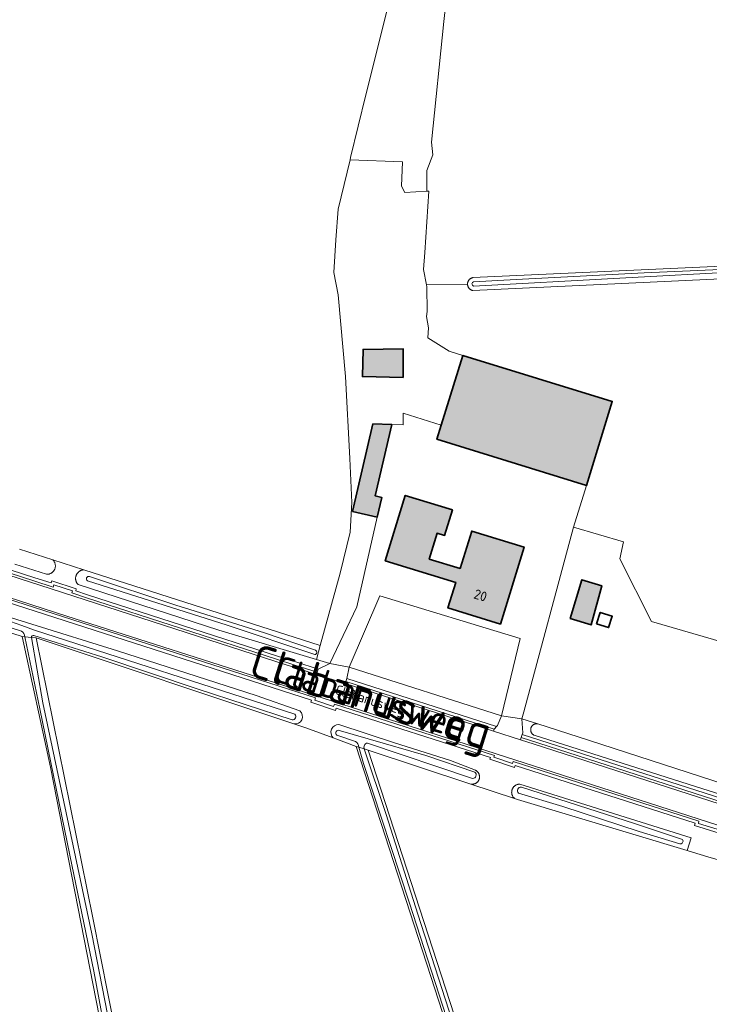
# Model space of a CAD drawing. Header units: metres. Extents: x 200031 to 204075, y 460125 to 464703.
# Tile 117 of 178: x 202222 to 202349, y 462326 to 462509. Entities that reach past the tile are written whole.
import ezdxf
from ezdxf.enums import TextEntityAlignment as Align

# ---------------------------------------------------------------- set-up
doc = ezdxf.new("R2010")
doc.units = ezdxf.units.M
doc.header["$LTSCALE"] = 2
for name, color, linetype, lineweight in [('B-WE-GR-GRAS-GV', 253, 'Continuous', 13), ('B-WE-OG-BEBOUWING-GV', 253, 'Continuous', 35), ('B-WE-OG-BEBOUWING-T18', 253, 'Continuous', 18), ('B-WE-OG-BEBOUWING_SCHUUR-GV', 253, 'Continuous', 35), ('B-WE-OG-TERREIN_CULTUURSCHEIDING-GV', 253, 'Continuous', 18), ('B-WE-OG-TERREIN_ERF-GV', 253, 'Continuous', 18), ('B-WE-OG-TOPOGRAFIE-T18', 250, 'Continuous', 18), ('B-WE-OG-TOPOGRAFIE-T25_2000', 250, 'Continuous', 18), ('B-WE-OG-TOPOGRAFIE-T25_2500', 250, 'Continuous', 18), ('B-WE-OG-WATER_GREPPEL-GV', 253, 'Continuous', 18), ('B-WE-OG-WATER_SLOOT-GV', 253, 'Continuous', 18), ('B-WE-OG-WEG-GV', 253, 'Continuous', 18), ('B-WE-VH-VERHARDING_ASFALT-GV', 253, 'Continuous', 18), ('B-WE-VH-VERHARDING_BETON-A', 254, 'Continuous', 25), ('B-WE-VH-VERHARDING_BETONSTRAATSTEEN-GV', 253, 'Continuous', 18), ('B-WE-VH-VERHARDING_GRASBETONSTEEN-GV', 253, 'Continuous', 18)]:
    doc.layers.add(name, color=color, linetype=linetype, lineweight=lineweight)
doc.styles.add('NLCS-ISO-M1000-T18', font='NLCS-ISO.ttf', dxfattribs={"height": 1.8})
doc.styles.add('NLCS-ISO-M2000-T25', font='NLCS-ISO.ttf', dxfattribs={"height": 5})
doc.styles.add('NLCS-ISO-M2500-T25', font='NLCS-ISO.ttf', dxfattribs={"height": 6.25})

msp = doc.modelspace()

# ---------------------------------------------------------------- hatches: boundary and pattern name
at = {"layer": 'B-WE-VH-VERHARDING_BETON-A'}
h = msp.add_hatch(color=256, dxfattribs=at)
h.dxf.hatch_style = 1
h.paths.add_polyline_path([(202292.82, 462442.528), (202292.83, 462447.813), (202285.401, 462447.719), (202285.295, 462442.686)])
h = msp.add_hatch(color=256, dxfattribs=at)
h.dxf.hatch_style = 1
h.paths.add_polyline_path([(202326.74, 462422.54), (202331.53, 462438.09), (202303.88, 462446.61), (202299.891, 462433.694), (202299.08, 462431.07)])
h = msp.add_hatch(color=256, dxfattribs=at)
h.dxf.hatch_style = 1
h.paths.add_polyline_path([(202288.028, 462416.666), (202288.869, 462420.308), (202287.654, 462420.589), (202290.708, 462433.81), (202287.216, 462433.925), (202283.471, 462417.719)])
h = msp.add_hatch(color=256, dxfattribs=at)
h.dxf.hatch_style = 1
h.paths.add_polyline_path([(202303.401, 462407.141), (202297.645, 462408.911), (202299.116, 462413.695), (202300.498, 462413.27), (202301.954, 462418.006), (202293.227, 462420.69), (202289.506, 462408.59), (202302.563, 462404.576), (202301.111, 462399.853), (202310.816, 462396.869), (202315.197, 462411.115), (202305.536, 462414.086)])
h = msp.add_hatch(color=256, dxfattribs=at)
h.dxf.hatch_style = 1
h.paths.add_polyline_path([(202323.72, 462397.9), (202327.6, 462396.72), (202329.6, 462403.95), (202325.9, 462405.07)])

# ---------------------------------------------------------------- linework, layer by layer
at = {"layer": 'B-WE-GR-GRAS-GV', "flags": 128}
for points in [[(202221.794, 462410.763), (202227.96, 462408.783), (202233.734, 462406.928), (202277.476, 462392.881), (202281.138, 462406.3), (202283.015, 462413.876), (202283.306, 462419.362), (202282.929, 462427.545), (202282.172, 462442.691), (202280.773, 462457.829), (202279.982, 462461.915), (202280.379, 462468), (202280.776, 462473.688), (202282.991, 462482.776), (202283.108, 462483.257), (202285.935, 462494.855), (202297.313, 462540.363), (202293.458, 462540.548), (202280.776, 462541.157), (202254.053, 462541.422), (202216.879, 462541.422)], [(202297.313, 462540.363), (202285.935, 462494.855), (202283.108, 462483.257), (202282.991, 462482.776), (202292.692, 462482.438), (202292.536, 462477.948), (202293.141, 462476.767), (202297.197, 462477.005), (202297.202, 462480.822), (202298.316, 462483.7), (202298.051, 462486.081), (202300.338, 462508.411), (202302.447, 462527.263)], [(202302.447, 462527.263), (202300.338, 462508.411), (202298.051, 462486.081), (202298.316, 462483.7), (202297.202, 462480.822), (202297.197, 462477.005), (202297.549, 462477.025), (202296.816, 462465.654), (202296.611, 462462.484), (202297.164, 462459.647), (202304.74, 462459.811), (202304.743, 462459.881), (202304.75, 462459.95), (202304.761, 462460.019), (202304.776, 462460.087), (202304.794, 462460.154), (202304.817, 462460.22), (202304.843, 462460.284), (202304.873, 462460.347), (202304.907, 462460.408), (202304.944, 462460.467), (202304.984, 462460.524), (202305.028, 462460.579), (202305.074, 462460.63), (202305.124, 462460.679), (202305.176, 462460.726), (202305.231, 462460.769), (202305.288, 462460.809), (202305.347, 462460.845), (202305.409, 462460.878), (202305.472, 462460.908), (202305.537, 462460.933), (202305.603, 462460.956), (202305.67, 462460.974), (202305.738, 462460.988), (202305.751, 462460.99), (202355.863, 462463.327)], [(202355.598, 462460.941), (202338.532, 462460.147), (202305.716, 462458.602), (202305.648, 462458.618), (202305.582, 462458.637), (202305.516, 462458.661), (202305.452, 462458.688), (202305.389, 462458.718), (202305.328, 462458.752), (202305.27, 462458.79), (202305.213, 462458.831), (202305.159, 462458.875), (202305.108, 462458.922), (202305.059, 462458.972), (202305.014, 462459.025), (202304.971, 462459.08), (202304.932, 462459.137), (202304.896, 462459.197), (202304.863, 462459.259), (202304.835, 462459.322), (202304.809, 462459.387), (202304.788, 462459.454), (202304.77, 462459.521), (202304.757, 462459.589), (202304.747, 462459.658), (202304.741, 462459.728), (202304.74, 462459.797), (202304.74, 462459.811), (202297.164, 462459.647), (202297.234, 462459.289), (202297.257, 462454.723), (202297.125, 462453.797), (202297.522, 462451.68), (202297.39, 462449.828), (202301.354, 462447.388), (202303.88, 462446.61), (202331.53, 462438.09), (202326.74, 462422.54), (202324.349, 462414.779), (202333.623, 462412.073), (202332.953, 462408.948), (202338.785, 462397.342), (202365.144, 462389.682)], [(202240.491, 462304.163), (202227.521, 462370.387), (202222.291, 462394.553), (202183.729, 462406.955)]]:
    msp.add_lwpolyline(points, dxfattribs=at)
for points in [[(202280.561, 462375.545), (202279.874, 462375.796), (202274.823, 462377.64), (202272.563, 462378.395), (202224.871, 462394.336), (202235.41, 462342.525), (202245.346, 462292.428), (202254.143, 462247.619), (202255.829, 462238.832), (202323.805, 462251.989), (202320.952, 462260.759), (202315.803, 462276.589), (202297.938, 462331.659), (202284.136, 462374.239)], [(202349.831, 462353.629), (202347.201, 462354.42), (202345.397, 462354.963), (202313.981, 462364.41), (202313.463, 462364.581), (202305.343, 462367.261), (202286.376, 462373.522), (202302.246, 462324.551), (202312.179, 462294.631), (202322.589, 462261.204), (202325.234, 462252.712), (202330.782, 462253.021), (202352.743, 462257.651), (202396.002, 462266.25), (202397.218, 462266.492), (202403.833, 462275.037), (202402.772, 462278.559), (202390.984, 462317.179), (202388.141, 462326.925), (202385.386, 462336.159), (202382.376, 462343.773), (202350.494, 462353.43)]]:
    msp.add_lwpolyline(points, close=True, dxfattribs=at)
at = {"layer": 'B-WE-OG-BEBOUWING-GV', "flags": 128}
for points in [[(202292.82, 462442.528), (202292.83, 462447.813), (202285.401, 462447.719), (202285.295, 462442.686)], [(202326.74, 462422.54), (202331.53, 462438.09), (202303.88, 462446.61), (202299.891, 462433.694), (202299.08, 462431.07)], [(202288.028, 462416.666), (202288.869, 462420.308), (202287.654, 462420.589), (202290.708, 462433.81), (202287.216, 462433.925), (202283.471, 462417.719)], [(202303.401, 462407.141), (202297.645, 462408.911), (202299.116, 462413.695), (202300.498, 462413.27), (202301.954, 462418.006), (202293.227, 462420.69), (202289.506, 462408.59), (202302.563, 462404.576), (202301.111, 462399.853), (202310.816, 462396.869), (202315.197, 462411.115), (202305.536, 462414.086)], [(202323.72, 462397.9), (202327.6, 462396.72), (202329.6, 462403.95), (202325.9, 462405.07)]]:
    msp.add_lwpolyline(points, close=True, dxfattribs=at)
at = {"layer": 'B-WE-OG-BEBOUWING_SCHUUR-GV', "flags": 128}
msp.add_lwpolyline([(202328.638, 462396.905), (202330.854, 462396.21), (202331.519, 462398.332), (202329.303, 462399.026)], close=True, dxfattribs=at)
at = {"layer": 'B-WE-OG-TERREIN_CULTUURSCHEIDING-GV', "flags": 128}
for points in [[(202400.763, 462342.655), (202397.891, 462343.597), (202397.773, 462343.234), (202393.182, 462344.723), (202393.261, 462345.082), (202351.438, 462358.511), (202351.309, 462358.156), (202346.737, 462359.579), (202346.847, 462359.993), (202313.559, 462370.698), (202313.428, 462370.313), (202308.881, 462371.837), (202308.986, 462372.182), (202280.445, 462381.308), (202280.28, 462380.889), (202275.738, 462382.396), (202275.852, 462382.809), (202186.317, 462411.583), (202183.12, 462412.642), (202182.973, 462412.239), (202178.485, 462413.797), (202178.586, 462414.185), (202162.129, 462419.874)], [(202184.395, 462418.473), (202184.397, 462418.473), (202224.676, 462405.423), (202227.647, 462404.481), (202227.778, 462404.872), (202232.291, 462403.4), (202232.218, 462403.03), (202234.376, 462402.292), (202269.586, 462390.956), (202272.99, 462389.864), (202277.087, 462388.529), (202279.24, 462389.598), (202276.781, 462390.335), (202258.728, 462395.746), (202232.654, 462404.183), (202232.599, 462404.242), (202232.547, 462404.304)], [(202232.547, 462404.304), (202232.499, 462404.368), (202232.453, 462404.434), (202232.411, 462404.502), (202232.372, 462404.573), (202232.337, 462404.645), (202232.306, 462404.719), (202232.278, 462404.795), (202232.255, 462404.872), (202232.234, 462404.95), (202232.218, 462405.028), (202232.206, 462405.108), (202232.198, 462405.188), (202232.194, 462405.268), (202232.193, 462405.349), (202232.197, 462405.429), (202232.205, 462405.509), (202232.217, 462405.589), (202232.232, 462405.667), (202232.252, 462405.745), (202232.275, 462405.822), (202232.302, 462405.898), (202232.333, 462405.972), (202232.368, 462406.045), (202232.406, 462406.116), (202232.448, 462406.184), (202232.493, 462406.251), (202232.541, 462406.315), (202232.592, 462406.377), (202232.647, 462406.436), (202232.704, 462406.493), (202232.764, 462406.546), (202232.827, 462406.597), (202232.892, 462406.644), (202232.959, 462406.688), (202233.028, 462406.729), (202233.1, 462406.766), (202233.173, 462406.799), (202233.247, 462406.829), (202233.324, 462406.855), (202233.401, 462406.878), (202233.479, 462406.896), (202233.558, 462406.91), (202233.638, 462406.921), (202233.718, 462406.928), (202233.734, 462406.928), (202227.96, 462408.783), (202228.016, 462408.727), (202228.069, 462408.669), (202228.12, 462408.608), (202228.167, 462408.545), (202228.211, 462408.479), (202228.252, 462408.411), (202228.289, 462408.342), (202228.323, 462408.27), (202228.353, 462408.197), (202228.379, 462408.122), (202228.401, 462408.046), (202228.42, 462407.97), (202228.434, 462407.892), (202228.445, 462407.814), (202228.452, 462407.735), (202228.455, 462407.656), (202228.453, 462407.577), (202228.448, 462407.498), (202228.439, 462407.419), (202228.426, 462407.341), (202228.408, 462407.264), (202228.387, 462407.188), (202228.363, 462407.113), (202228.334, 462407.039), (202228.302, 462406.967), (202228.266, 462406.897), (202228.226, 462406.828), (202228.183, 462406.762), (202228.137, 462406.697), (202228.088, 462406.636), (202228.036, 462406.576), (202227.98, 462406.52), (202227.922, 462406.466), (202227.861, 462406.416), (202227.798, 462406.368), (202227.733, 462406.324), (202227.665, 462406.283), (202227.595, 462406.246), (202227.524, 462406.212), (202227.451, 462406.182), (202227.376, 462406.155), (202227.3, 462406.133), (202227.224, 462406.114), (202227.146, 462406.099), (202227.068, 462406.088), (202226.989, 462406.081), (202226.91, 462406.078), (202226.831, 462406.079), (202226.786, 462406.082), (202220.926, 462407.978)], [(202201.475, 462403.888), (202224.126, 462396.842), (202239.966, 462391.889), (202265.641, 462383.668), (202273.673, 462380.801)], [(202317.035, 462378.296), (202317.095, 462378.325), (202317.157, 462378.35), (202317.22, 462378.371), (202317.284, 462378.389), (202317.35, 462378.403), (202317.416, 462378.413), (202317.482, 462378.419), (202317.549, 462378.42), (202317.616, 462378.418), (202317.682, 462378.412), (202317.748, 462378.402), (202316.787, 462378.71), (202314.823, 462379.339), (202314.956, 462376.757), (202314.854, 462376.424), (202318.152, 462375.388), (202363.138, 462360.919), (202405.211, 462347.447)], [(202272.563, 462378.395), (202274.823, 462377.64), (202279.874, 462375.796)], [(202280.911, 462378.306), (202291.243, 462374.911), (202301.56, 462371.635), (202306.205, 462369.81), (202306.271, 462369.776), (202306.334, 462369.739), (202306.395, 462369.698), (202306.454, 462369.653), (202306.511, 462369.606), (202306.564, 462369.556), (202306.615, 462369.502), (202306.663, 462369.446), (202306.708, 462369.388), (202306.75, 462369.327), (202306.788, 462369.264), (202306.823, 462369.199), (202306.854, 462369.133), (202306.881, 462369.064), (202306.905, 462368.995), (202306.925, 462368.924), (202306.941, 462368.852), (202306.954, 462368.779), (202306.962, 462368.706), (202306.966, 462368.632), (202306.966, 462368.559), (202306.963, 462368.485), (202306.955, 462368.412), (202306.943, 462368.339), (202306.927, 462368.267), (202306.908, 462368.196), (202306.885, 462368.126), (202306.857, 462368.058), (202306.827, 462367.991), (202306.792, 462367.926), (202306.754, 462367.863), (202306.713, 462367.802), (202306.669, 462367.743), (202306.621, 462367.687), (202306.571, 462367.633), (202306.517, 462367.582), (202306.461, 462367.535), (202306.402, 462367.49), (202306.341, 462367.449), (202306.278, 462367.411), (202306.213, 462367.376), (202306.146, 462367.345), (202306.078, 462367.318), (202306.008, 462367.294), (202305.937, 462367.275), (202305.865, 462367.259), (202305.793, 462367.247), (202305.719, 462367.239), (202305.646, 462367.235), (202305.572, 462367.235), (202305.499, 462367.239), (202305.425, 462367.247), (202305.343, 462367.261), (202313.463, 462364.581), (202313.41, 462364.626), (202313.354, 462364.679), (202313.3, 462364.735), (202313.25, 462364.794), (202313.202, 462364.855), (202313.158, 462364.918), (202313.117, 462364.984), (202313.08, 462365.052), (202313.046, 462365.121), (202313.016, 462365.193), (202312.989, 462365.265), (202312.966, 462365.339), (202312.948, 462365.414), (202312.933, 462365.49), (202312.922, 462365.567), (202312.914, 462365.644), (202312.911, 462365.721), (202312.912, 462365.799), (202312.917, 462365.876), (202312.926, 462365.953), (202312.939, 462366.029), (202312.956, 462366.105), (202312.976, 462366.179), (202313.001, 462366.253), (202313.029, 462366.325), (202313.061, 462366.395), (202313.097, 462366.464), (202313.136, 462366.531), (202313.178, 462366.596), (202313.224, 462366.658), (202313.273, 462366.718), (202313.325, 462366.776), (202313.38, 462366.83), (202313.437, 462366.882), (202313.497, 462366.931), (202313.56, 462366.976), (202313.625, 462367.018), (202313.692, 462367.057), (202313.761, 462367.093), (202313.831, 462367.124), (202313.903, 462367.152), (202313.977, 462367.176), (202314.052, 462367.197), (202314.127, 462367.213), (202314.204, 462367.226), (202314.28, 462367.235), (202314.358, 462367.239), (202314.435, 462367.24), (202346.154, 462357.334), (202345.397, 462354.963), (202347.201, 462354.42), (202349.831, 462353.629)], [(202384.881, 462354.924), (202348.317, 462366.402), (202317.093, 462376.29), (202317.066, 462376.302), (202317.006, 462376.333), (202316.949, 462376.367), (202316.894, 462376.405), (202316.841, 462376.445), (202316.791, 462376.489), (202316.743, 462376.536), (202316.698, 462376.585), (202316.657, 462376.638), (202316.618, 462376.692), (202316.583, 462376.749), (202316.551, 462376.808), (202316.523, 462376.868), (202316.499, 462376.93), (202316.478, 462376.994), (202316.461, 462377.058), (202316.448, 462377.124), (202316.439, 462377.19), (202316.434, 462377.256), (202316.433, 462377.323), (202316.436, 462377.39), (202316.443, 462377.456), (202316.454, 462377.522), (202316.469, 462377.587), (202316.488, 462377.651), (202316.51, 462377.714), (202316.536, 462377.775), (202316.566, 462377.835), (202316.6, 462377.893), (202316.636, 462377.948), (202316.676, 462378.002), (202316.72, 462378.053), (202316.766, 462378.101), (202316.815, 462378.146), (202316.866, 462378.188), (202316.92, 462378.228), (202316.977, 462378.263), (202317.035, 462378.296)]]:
    msp.add_lwpolyline(points, dxfattribs=at)
msp.add_lwpolyline([(202311.001, 462379.908), (202282.823, 462388.903), (202282.395, 462386.824), (202310.114, 462377.927), (202310.299, 462378.122)], close=True, dxfattribs=at)
at = {"layer": 'B-WE-OG-TERREIN_CULTUURSCHEIDING-GV'}
for points in [[(202273.673, 462380.801, -0.7976703), (202272.563, 462378.395)], [(202279.874, 462375.796, -0.6558306), (202280.911, 462378.306)]]:
    msp.add_lwpolyline(points, format="xyb", dxfattribs=at)
at = {"layer": 'B-WE-OG-TERREIN_ERF-GV', "flags": 128}
for points in [[(202297.164, 462459.647), (202296.611, 462462.484), (202296.816, 462465.654), (202297.549, 462477.025), (202297.197, 462477.005), (202293.141, 462476.767), (202292.536, 462477.948), (202292.692, 462482.438), (202282.991, 462482.776), (202280.776, 462473.688), (202280.379, 462468), (202279.982, 462461.915), (202280.773, 462457.829), (202282.172, 462442.691), (202282.929, 462427.545), (202283.306, 462419.362), (202283.015, 462413.876), (202281.138, 462406.3), (202277.476, 462392.881), (202276.781, 462390.335), (202279.24, 462389.598), (202279.851, 462390.873), (202284.249, 462400.04), (202288.028, 462416.666), (202283.471, 462417.719), (202287.216, 462433.925), (202290.708, 462433.81), (202292.803, 462433.741), (202292.807, 462435.882), (202299.891, 462433.694), (202303.88, 462446.61), (202301.354, 462447.388), (202297.39, 462449.828), (202297.522, 462451.68), (202297.125, 462453.797), (202297.257, 462454.723), (202297.234, 462459.289)], [(202292.82, 462442.528), (202285.295, 462442.686), (202285.401, 462447.719), (202292.83, 462447.813)], [(202314.823, 462379.339), (202316.787, 462378.71), (202317.748, 462378.402), (202327.157, 462375.387), (202377.524, 462359.04), (202367.631, 462391.084), (202365.144, 462389.682), (202338.785, 462397.342), (202332.953, 462408.948), (202333.623, 462412.073), (202324.349, 462414.779), (202315.166, 462380.611)], [(202329.6, 462403.95), (202327.6, 462396.72), (202323.72, 462397.9), (202325.9, 462405.07)], [(202311.001, 462379.908), (202314.467, 462394.196), (202288.513, 462402.123), (202282.823, 462388.903)]]:
    msp.add_lwpolyline(points, close=True, dxfattribs=at)
at = {"layer": 'B-WE-OG-WATER_GREPPEL-GV', "flags": 128}
for points in [[(202220.926, 462407.978), (202226.786, 462406.082), (202226.831, 462406.079), (202226.91, 462406.078), (202226.989, 462406.081), (202227.068, 462406.088), (202227.146, 462406.099), (202227.224, 462406.114), (202227.3, 462406.133), (202227.376, 462406.155), (202227.451, 462406.182), (202227.524, 462406.212), (202227.595, 462406.246), (202227.665, 462406.283), (202227.733, 462406.324), (202227.798, 462406.368), (202227.861, 462406.416), (202227.922, 462406.466), (202227.98, 462406.52), (202228.036, 462406.576), (202228.088, 462406.636), (202228.137, 462406.697), (202228.183, 462406.762), (202228.226, 462406.828), (202228.266, 462406.897), (202228.302, 462406.967), (202228.334, 462407.039), (202228.363, 462407.113), (202228.387, 462407.188), (202228.408, 462407.264), (202228.426, 462407.341), (202228.439, 462407.419), (202228.448, 462407.498), (202228.453, 462407.577), (202228.455, 462407.656), (202228.452, 462407.735), (202228.445, 462407.814), (202228.434, 462407.892), (202228.42, 462407.97), (202228.401, 462408.046), (202228.379, 462408.122), (202228.353, 462408.197), (202228.323, 462408.27), (202228.289, 462408.342), (202228.252, 462408.411), (202228.211, 462408.479), (202228.167, 462408.545), (202228.12, 462408.608), (202228.069, 462408.669), (202228.016, 462408.727), (202227.96, 462408.783), (202221.794, 462410.763)], [(202234.401, 462404.884), (202260.238, 462396.67), (202276.478, 462391.227)], [(202276.611, 462392.019), (202267.14, 462395.222), (202253.341, 462399.547), (202250.778, 462400.38), (202234.749, 462405.683)], [(202377.524, 462359.04), (202327.157, 462375.387), (202317.748, 462378.402), (202317.682, 462378.412), (202317.616, 462378.418), (202317.549, 462378.42), (202317.482, 462378.419), (202317.416, 462378.413), (202317.35, 462378.403), (202317.284, 462378.389), (202317.22, 462378.371), (202317.157, 462378.35), (202317.095, 462378.325), (202317.035, 462378.296), (202316.977, 462378.263), (202316.92, 462378.228), (202316.866, 462378.188), (202316.815, 462378.146), (202316.766, 462378.101), (202316.72, 462378.053), (202316.676, 462378.002), (202316.636, 462377.948), (202316.6, 462377.893), (202316.566, 462377.835), (202316.536, 462377.775), (202316.51, 462377.714), (202316.488, 462377.651), (202316.469, 462377.587), (202316.454, 462377.522), (202316.443, 462377.456), (202316.436, 462377.39), (202316.433, 462377.323), (202316.434, 462377.256), (202316.439, 462377.19), (202316.448, 462377.124), (202316.461, 462377.058), (202316.478, 462376.994), (202316.499, 462376.93), (202316.523, 462376.868), (202316.551, 462376.808), (202316.583, 462376.749), (202316.618, 462376.692), (202316.657, 462376.638), (202316.698, 462376.585), (202316.743, 462376.536), (202316.791, 462376.489), (202316.841, 462376.445), (202316.894, 462376.405), (202316.949, 462376.367), (202317.006, 462376.333), (202317.066, 462376.302), (202317.093, 462376.29), (202348.317, 462366.402), (202384.881, 462354.924)]]:
    msp.add_lwpolyline(points, dxfattribs=at)
at = {"layer": 'B-WE-OG-WATER_GREPPEL-GV'}
for points in [[(202234.749, 462405.683, 0.8291233), (202234.401, 462404.884)], [(202276.478, 462391.227, 0.7942688), (202276.611, 462392.019)]]:
    msp.add_lwpolyline(points, format="xyb", dxfattribs=at)
at = {"layer": 'B-WE-OG-WATER_SLOOT-GV', "flags": 128}
for points in [[(202355.863, 462463.327), (202305.751, 462460.99), (202305.738, 462460.988), (202305.67, 462460.974), (202305.603, 462460.956), (202305.537, 462460.933), (202305.472, 462460.908), (202305.409, 462460.878), (202305.347, 462460.845), (202305.288, 462460.809), (202305.231, 462460.769), (202305.176, 462460.726), (202305.124, 462460.679), (202305.074, 462460.63), (202305.028, 462460.579), (202304.984, 462460.524), (202304.944, 462460.467), (202304.907, 462460.408), (202304.873, 462460.347), (202304.843, 462460.284), (202304.817, 462460.22), (202304.794, 462460.154), (202304.776, 462460.087), (202304.761, 462460.019), (202304.75, 462459.95), (202304.743, 462459.881), (202304.74, 462459.811), (202304.74, 462459.797), (202304.741, 462459.728), (202304.747, 462459.658), (202304.757, 462459.589), (202304.77, 462459.521), (202304.788, 462459.454), (202304.809, 462459.387), (202304.835, 462459.322), (202304.863, 462459.259), (202304.896, 462459.197), (202304.932, 462459.137), (202304.971, 462459.08), (202305.014, 462459.025), (202305.059, 462458.972), (202305.108, 462458.922), (202305.159, 462458.875), (202305.213, 462458.831), (202305.27, 462458.79), (202305.328, 462458.752), (202305.389, 462458.718), (202305.452, 462458.688), (202305.516, 462458.661), (202305.582, 462458.637), (202305.648, 462458.618), (202305.716, 462458.602), (202338.532, 462460.147), (202355.598, 462460.941)], [(202305.84, 462460.221), (202313.721, 462460.662), (202337.447, 462461.893), (202355.793, 462462.694)], [(202305.843, 462459.432), (202332.947, 462460.894), (202355.727, 462462.102), (202355.793, 462462.694), (202337.447, 462461.893), (202313.721, 462460.662), (202305.84, 462460.221)], [(202355.598, 462460.941), (202355.727, 462462.102), (202332.947, 462460.894), (202305.843, 462459.432)], [(202183.821, 462408.791), (202193.715, 462405.562), (202220.148, 462397.321), (202222.231, 462396.588), (202224.58, 462395.768), (202272.777, 462380.179)], [(202272.777, 462380.179), (202224.58, 462395.768), (202222.231, 462396.588), (202220.148, 462397.321), (202193.715, 462405.562), (202183.821, 462408.791)], [(202222.196, 462395.555), (202205.336, 462400.978), (202183.346, 462407.856)], [(202183.346, 462407.856), (202205.336, 462400.978), (202222.196, 462395.555)], [(202183.729, 462406.955), (202222.291, 462394.553), (202222.778, 462394.512)], [(202276.478, 462391.227), (202260.238, 462396.67), (202234.401, 462404.884)], [(202234.749, 462405.683), (202250.778, 462400.38), (202253.341, 462399.547), (202267.14, 462395.222), (202276.611, 462392.019)], [(202273.673, 462380.801), (202265.641, 462383.668), (202239.966, 462391.889), (202224.126, 462396.842), (202201.475, 462403.888)], [(202238.368, 462317.714), (202235.547, 462332.65), (202231.155, 462354.106), (202225.593, 462381.173), (202222.778, 462394.512), (202222.291, 462394.553), (202227.521, 462370.387), (202240.491, 462304.163)], [(202222.778, 462394.512), (202224.019, 462394.408)], [(202255.089, 462239.118), (202247.613, 462275.952), (202235.229, 462339.507), (202226.139, 462382.295), (202224.019, 462394.408), (202222.778, 462394.512), (202225.593, 462381.173), (202231.155, 462354.106), (202235.547, 462332.65), (202238.368, 462317.714), (202241.988, 462299.488), (202246.169, 462279.157), (202251.218, 462254.326), (202254.198, 462238.134)], [(202324.083, 462252.13), (202323.805, 462251.989), (202255.829, 462238.832), (202254.143, 462247.619), (202245.346, 462292.428), (202235.41, 462342.525), (202224.871, 462394.336), (202224.019, 462394.408), (202226.139, 462382.295), (202235.229, 462339.507), (202247.613, 462275.952), (202255.089, 462239.118)], [(202224.019, 462394.408), (202224.871, 462394.336), (202272.563, 462378.395)], [(202272.309, 462379.131), (202254.879, 462384.844), (202237.034, 462390.799), (202224.488, 462394.743)], [(202224.488, 462394.743), (202237.034, 462390.799), (202254.879, 462384.844), (202272.309, 462379.131)], [(202280.808, 462377.205), (202286.335, 462375.599), (202297.055, 462372.55), (202306.088, 462369.462)], [(202306.088, 462369.462), (202297.055, 462372.55), (202286.335, 462375.599), (202280.808, 462377.205)], [(202305.343, 462367.261), (202305.425, 462367.247), (202305.499, 462367.239), (202305.572, 462367.235), (202305.646, 462367.235), (202305.719, 462367.239), (202305.793, 462367.247), (202305.865, 462367.259), (202305.937, 462367.275), (202306.008, 462367.294), (202306.078, 462367.318), (202306.146, 462367.345), (202306.213, 462367.376), (202306.278, 462367.411), (202306.341, 462367.449), (202306.402, 462367.49), (202306.461, 462367.535), (202306.517, 462367.582), (202306.571, 462367.633), (202306.621, 462367.687), (202306.669, 462367.743), (202306.713, 462367.802), (202306.754, 462367.863), (202306.792, 462367.926), (202306.827, 462367.991), (202306.857, 462368.058), (202306.885, 462368.126), (202306.908, 462368.196), (202306.927, 462368.267), (202306.943, 462368.339), (202306.955, 462368.412), (202306.963, 462368.485), (202306.966, 462368.559), (202306.966, 462368.632), (202306.962, 462368.706), (202306.954, 462368.779), (202306.941, 462368.852), (202306.925, 462368.924), (202306.905, 462368.995), (202306.881, 462369.064), (202306.854, 462369.133), (202306.823, 462369.199), (202306.788, 462369.264), (202306.75, 462369.327), (202306.708, 462369.388), (202306.663, 462369.446), (202306.615, 462369.502), (202306.564, 462369.556), (202306.511, 462369.606), (202306.454, 462369.653), (202306.395, 462369.698), (202306.334, 462369.739), (202306.271, 462369.776), (202306.205, 462369.81), (202301.56, 462371.635), (202291.243, 462374.911), (202280.911, 462378.306)], [(202279.874, 462375.796), (202280.561, 462375.545), (202284.136, 462374.239), (202284.616, 462374.085)], [(202284.036, 462375.16), (202280.556, 462376.319)], [(202280.556, 462376.319), (202284.036, 462375.16)], [(202284.616, 462374.085), (202285.637, 462373.758)], [(202285.637, 462373.758), (202286.376, 462373.522), (202305.343, 462367.261)], [(202305.685, 462368.314), (202286.201, 462374.856)], [(202286.201, 462374.856), (202305.685, 462368.314)], [(202314.707, 462366.669), (202335.622, 462359.941), (202344.53, 462356.989)], [(202344.53, 462356.989), (202335.622, 462359.941), (202314.707, 462366.669)], [(202344.015, 462356.19), (202336.514, 462358.459), (202322.364, 462363.109), (202314.162, 462365.597)], [(202314.162, 462365.597), (202322.364, 462363.109), (202336.514, 462358.459), (202344.015, 462356.19)]]:
    msp.add_lwpolyline(points, dxfattribs=at)
at = {"layer": 'B-WE-OG-WATER_SLOOT-GV'}
for points in [[(202305.843, 462459.432, -0.7186724), (202305.84, 462460.221)], [(202305.84, 462460.221, 0.7186724), (202305.843, 462459.432)], [(202234.401, 462404.884, -0.8291233), (202234.749, 462405.683)], [(202222.778, 462394.512, 0.2658425), (202222.196, 462395.555)], [(202222.196, 462395.555, -0.2658425), (202222.778, 462394.512)], [(202224.488, 462394.743, 0.5522388), (202224.019, 462394.408)], [(202224.019, 462394.408, -0.5522388), (202224.488, 462394.743)], [(202276.611, 462392.019, -0.7942688), (202276.478, 462391.227)], [(202272.777, 462380.179, -0.6732117), (202272.309, 462379.131)], [(202272.309, 462379.131, 0.6732117), (202272.777, 462380.179)], [(202272.563, 462378.395, 0.7976703), (202273.673, 462380.801)], [(202280.911, 462378.306, 0.6558306), (202279.874, 462375.796)], [(202280.556, 462376.319, -0.7175679), (202280.808, 462377.205)], [(202280.808, 462377.205, 0.7175679), (202280.556, 462376.319)], [(202284.616, 462374.085, 0.2378196), (202284.036, 462375.16)], [(202284.036, 462375.16, -0.2378196), (202284.616, 462374.085)], [(202286.201, 462374.856, 0.4854903), (202285.637, 462373.758)], [(202285.637, 462373.758, -0.4854903), (202286.201, 462374.856)], [(202306.088, 462369.462, -0.7343393), (202305.685, 462368.314)], [(202305.685, 462368.314, 0.7343393), (202306.088, 462369.462)], [(202314.162, 462365.597, -0.7541629), (202314.707, 462366.669)], [(202314.707, 462366.669, 0.7541629), (202314.162, 462365.597)], [(202344.53, 462356.989, -0.6906675), (202344.015, 462356.19)], [(202344.015, 462356.19, 0.6906675), (202344.53, 462356.989)]]:
    msp.add_lwpolyline(points, format="xyb", dxfattribs=at)
at = {"layer": 'B-WE-OG-WATER_SLOOT-GV', "flags": 128}
for points in [[(202277.476, 462392.881), (202233.734, 462406.928), (202233.718, 462406.928), (202233.638, 462406.921), (202233.558, 462406.91), (202233.479, 462406.896), (202233.401, 462406.878), (202233.324, 462406.855), (202233.247, 462406.829), (202233.173, 462406.799), (202233.1, 462406.766), (202233.028, 462406.729), (202232.959, 462406.688), (202232.892, 462406.644), (202232.827, 462406.597), (202232.764, 462406.546), (202232.704, 462406.493), (202232.647, 462406.436), (202232.592, 462406.377), (202232.541, 462406.315), (202232.493, 462406.251), (202232.448, 462406.184), (202232.406, 462406.116), (202232.368, 462406.045), (202232.333, 462405.972), (202232.302, 462405.898), (202232.275, 462405.822), (202232.252, 462405.745), (202232.232, 462405.667), (202232.217, 462405.589), (202232.205, 462405.509), (202232.197, 462405.429), (202232.193, 462405.349), (202232.194, 462405.268), (202232.198, 462405.188), (202232.206, 462405.108), (202232.218, 462405.028), (202232.234, 462404.95), (202232.255, 462404.872), (202232.278, 462404.795), (202232.306, 462404.719), (202232.337, 462404.645), (202232.372, 462404.573), (202232.411, 462404.502), (202232.453, 462404.434), (202232.499, 462404.368), (202232.547, 462404.304), (202232.599, 462404.242), (202232.654, 462404.183), (202258.728, 462395.746), (202276.781, 462390.335)], [(202324.083, 462252.13), (202318.608, 462269.546), (202310.504, 462294.203), (202303.56, 462315.684), (202293.935, 462345.383), (202285.464, 462371.05), (202284.616, 462374.085), (202284.136, 462374.239), (202297.938, 462331.659), (202315.803, 462276.589), (202320.952, 462260.759), (202323.805, 462251.989)], [(202284.616, 462374.085), (202285.464, 462371.05), (202293.935, 462345.383), (202303.56, 462315.684), (202310.504, 462294.203), (202318.608, 462269.546), (202324.083, 462252.13), (202324.67, 462252.426), (202319.426, 462269.385), (202311.038, 462295.083), (202303.832, 462317.591), (202295.567, 462343.149), (202289.678, 462361.613), (202285.637, 462373.758)], [(202285.637, 462373.758), (202289.678, 462361.613), (202295.567, 462343.149), (202303.832, 462317.591), (202311.038, 462295.083), (202319.426, 462269.385), (202324.67, 462252.426), (202325.234, 462252.712), (202322.589, 462261.204), (202312.179, 462294.631), (202302.246, 462324.551), (202286.376, 462373.522)], [(202313.463, 462364.581), (202313.981, 462364.41), (202345.397, 462354.963), (202346.154, 462357.334), (202314.435, 462367.24), (202314.358, 462367.239), (202314.28, 462367.235), (202314.204, 462367.226), (202314.127, 462367.213), (202314.052, 462367.197), (202313.977, 462367.176), (202313.903, 462367.152), (202313.831, 462367.124), (202313.761, 462367.093), (202313.692, 462367.057), (202313.625, 462367.018), (202313.56, 462366.976), (202313.497, 462366.931), (202313.437, 462366.882), (202313.38, 462366.83), (202313.325, 462366.776), (202313.273, 462366.718), (202313.224, 462366.658), (202313.178, 462366.596), (202313.136, 462366.531), (202313.097, 462366.464), (202313.061, 462366.395), (202313.029, 462366.325), (202313.001, 462366.253), (202312.976, 462366.179), (202312.956, 462366.105), (202312.939, 462366.029), (202312.926, 462365.953), (202312.917, 462365.876), (202312.912, 462365.799), (202312.911, 462365.721), (202312.914, 462365.644), (202312.922, 462365.567), (202312.933, 462365.49), (202312.948, 462365.414), (202312.966, 462365.339), (202312.989, 462365.265), (202313.016, 462365.193), (202313.046, 462365.121), (202313.08, 462365.052), (202313.117, 462364.984), (202313.158, 462364.918), (202313.202, 462364.855), (202313.25, 462364.794), (202313.3, 462364.735), (202313.354, 462364.679), (202313.41, 462364.626)]]:
    msp.add_lwpolyline(points, close=True, dxfattribs=at)
at = {"layer": 'B-WE-OG-WEG-GV', "flags": 128}
for points in [[(202162.129, 462419.874), (202178.586, 462414.185), (202178.485, 462413.797), (202182.973, 462412.239), (202183.12, 462412.642), (202186.317, 462411.583), (202275.852, 462382.809), (202275.738, 462382.396), (202280.28, 462380.889), (202280.445, 462381.308), (202308.986, 462372.182), (202308.881, 462371.837), (202313.428, 462370.313), (202313.559, 462370.698), (202346.847, 462359.993), (202346.737, 462359.579), (202351.309, 462358.156), (202351.438, 462358.511), (202393.261, 462345.082), (202393.182, 462344.723), (202397.773, 462343.234), (202397.891, 462343.597), (202400.763, 462342.655)], [(202309.625, 462372.221), (202309.732, 462372.573), (202280.093, 462382.051), (202279.93, 462381.637), (202276.468, 462382.786), (202276.583, 462383.204), (202186.503, 462412.153), (202182.757, 462413.395), (202182.612, 462412.999), (202179.206, 462414.182), (202179.308, 462414.57), (202162.318, 462420.444)], [(202184.213, 462417.902), (202224.493, 462404.852), (202228.027, 462403.731), (202228.157, 462404.117), (202231.599, 462402.995), (202231.527, 462402.632), (202234.187, 462401.723), (202269.402, 462390.384), (202272.806, 462389.293), (202276.906, 462387.957), (202277.087, 462388.529), (202272.99, 462389.864), (202269.586, 462390.956), (202234.376, 462402.292), (202232.218, 462403.03), (202232.291, 462403.4), (202227.778, 462404.872), (202227.647, 462404.481)], [(202227.647, 462404.481), (202224.676, 462405.423), (202184.397, 462418.473), (202184.395, 462418.473)], [(202363.138, 462360.919), (202318.152, 462375.388), (202314.854, 462376.424), (202314.679, 462375.85), (202317.97, 462374.817), (202362.955, 462360.348), (202405.026, 462346.876)], [(202400.95, 462343.225), (202397.507, 462344.355), (202397.388, 462343.99), (202393.885, 462345.126), (202393.964, 462345.486), (202351.07, 462359.259), (202350.94, 462358.899), (202347.465, 462359.981), (202347.574, 462360.389), (202313.182, 462371.45), (202313.053, 462371.072), (202309.625, 462372.221)]]:
    msp.add_lwpolyline(points, dxfattribs=at)
msp.add_lwpolyline([(202309.693, 462377.432), (202309.718, 462377.51), (202310.114, 462377.927), (202282.395, 462386.824), (202282.386, 462386.778), (202282.205, 462386.255)], close=True, dxfattribs=at)
at = {"layer": 'B-WE-VH-VERHARDING_ASFALT-GV', "flags": 128}
for points in [[(202148.897, 462425.939), (202186.677, 462412.528), (202230.589, 462398.323), (202270.751, 462385.523), (202349.159, 462360.281), (202400.475, 462343.802), (202406.236, 462342.041), (202417.045, 462338.89), (202422.831, 462337.284)], [(202404.891, 462346.452), (202362.819, 462359.924), (202317.104, 462374.628), (202314.555, 462375.445), (202309.568, 462377.043), (202282.068, 462385.858), (202276.779, 462387.553), (202269.266, 462389.961), (202227.666, 462403.382), (202184.078, 462417.478)]]:
    msp.add_lwpolyline(points, dxfattribs=at)
at = {"layer": 'B-WE-VH-VERHARDING_BETONSTRAATSTEEN-GV', "flags": 128}
for points in [[(202288.028, 462416.666), (202284.249, 462400.04), (202279.851, 462390.873), (202279.24, 462389.598), (202282.823, 462388.903), (202288.513, 462402.123), (202314.467, 462394.196), (202311.001, 462379.908), (202314.823, 462379.339), (202315.166, 462380.611), (202324.349, 462414.779), (202326.74, 462422.54), (202299.08, 462431.07), (202299.891, 462433.694), (202292.807, 462435.882), (202292.803, 462433.741), (202290.708, 462433.81), (202287.654, 462420.589), (202288.869, 462420.308)], [(202303.401, 462407.141), (202305.536, 462414.086), (202315.197, 462411.115), (202310.816, 462396.869), (202301.111, 462399.853), (202302.563, 462404.576), (202289.506, 462408.59), (202293.227, 462420.69), (202301.954, 462418.006), (202300.498, 462413.27), (202299.116, 462413.695), (202297.645, 462408.911)], [(202276.779, 462387.553), (202282.068, 462385.858), (202282.205, 462386.255), (202282.386, 462386.778), (202282.395, 462386.824), (202282.823, 462388.903), (202279.24, 462389.598), (202277.087, 462388.529), (202276.906, 462387.957)], [(202314.679, 462375.85), (202314.854, 462376.424), (202314.956, 462376.757), (202314.823, 462379.339), (202311.001, 462379.908), (202310.299, 462378.122), (202310.114, 462377.927), (202309.718, 462377.51), (202309.693, 462377.432), (202309.568, 462377.043), (202314.555, 462375.445)]]:
    msp.add_lwpolyline(points, close=True, dxfattribs=at)
at = {"layer": 'B-WE-VH-VERHARDING_GRASBETONSTEEN-GV', "flags": 128}
for points in [[(202349.159, 462360.281), (202270.751, 462385.523), (202230.589, 462398.323), (202186.677, 462412.528), (202148.897, 462425.939)], [(202162.318, 462420.444), (202179.308, 462414.57), (202179.206, 462414.182), (202182.612, 462412.999), (202182.757, 462413.395), (202186.503, 462412.153), (202276.583, 462383.204), (202276.468, 462382.786), (202279.93, 462381.637), (202280.093, 462382.051), (202309.732, 462372.573), (202309.625, 462372.221), (202313.053, 462371.072), (202313.182, 462371.45), (202347.574, 462360.389), (202347.465, 462359.981), (202350.94, 462358.899), (202351.07, 462359.259), (202393.964, 462345.486), (202393.885, 462345.126), (202397.388, 462343.99), (202397.507, 462344.355), (202400.95, 462343.225)], [(202184.078, 462417.478), (202227.666, 462403.382), (202269.266, 462389.961), (202276.779, 462387.553), (202276.906, 462387.957), (202272.806, 462389.293), (202269.402, 462390.384), (202234.187, 462401.723), (202231.527, 462402.632), (202231.599, 462402.995), (202228.157, 462404.117), (202228.027, 462403.731), (202224.493, 462404.852), (202184.213, 462417.902)], [(202314.679, 462375.85), (202314.555, 462375.445), (202317.104, 462374.628), (202362.819, 462359.924), (202404.891, 462346.452)], [(202405.026, 462346.876), (202362.955, 462360.348), (202317.97, 462374.817), (202314.679, 462375.85)], [(202422.831, 462337.284), (202417.045, 462338.89), (202406.236, 462342.041), (202400.475, 462343.802), (202349.159, 462360.281)]]:
    msp.add_lwpolyline(points, dxfattribs=at)
msp.add_lwpolyline([(202309.568, 462377.043), (202309.693, 462377.432), (202282.205, 462386.255), (202282.068, 462385.858)], close=True, dxfattribs=at)

# ---------------------------------------------------------------- texts
at = {"layer": 'B-WE-OG-BEBOUWING-T18', "style": 'NLCS-ISO-M1000-T18'}
msp.add_text('20', height=1.8, rotation=342.9, dxfattribs=at).set_placement((202307.14, 462402.184), align=Align.MIDDLE)
at = {"layer": 'B-WE-OG-TOPOGRAFIE-T18', "style": 'NLCS-ISO-M1000-T18'}
msp.add_text('Clabanusweg', height=1.8, rotation=342.6, dxfattribs=at).set_placement((202286.654, 462382.57), align=Align.MIDDLE)
at = {"layer": 'B-WE-OG-TOPOGRAFIE-T25_2000', "style": 'NLCS-ISO-M2000-T25'}
msp.add_text('Clabanusweg', height=5, rotation=342.6, dxfattribs=at).set_placement((202286.654, 462382.57), align=Align.MIDDLE)
at = {"layer": 'B-WE-OG-TOPOGRAFIE-T25_2500', "style": 'NLCS-ISO-M2500-T25'}
msp.add_text('Clabanusweg', height=6.25, rotation=342.6, dxfattribs=at).set_placement((202286.654, 462382.57), align=Align.MIDDLE)

doc.saveas('drawing.dxf')
